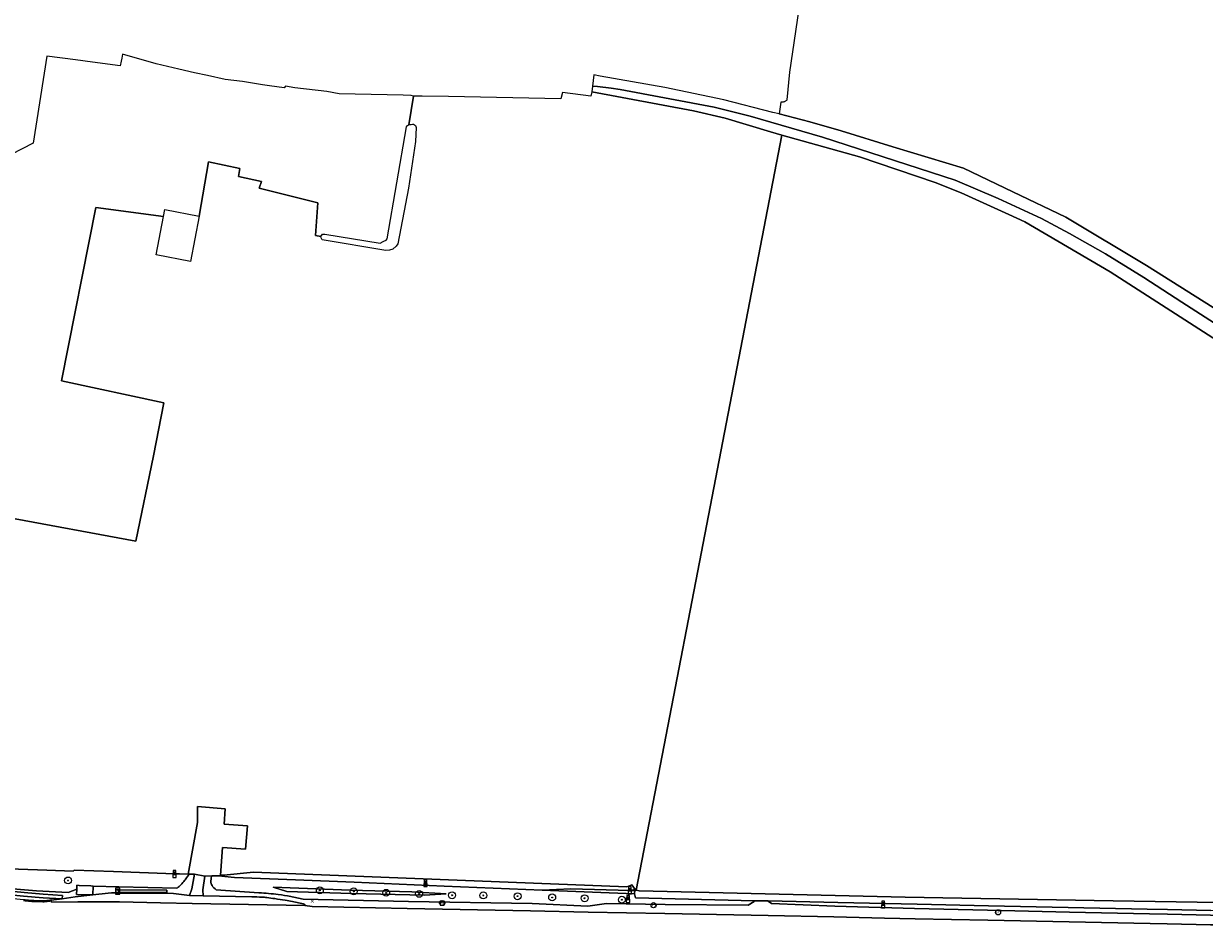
# Model space of a CAD drawing. Header units: metres. Extents: x 125158 to 132124, y 450612 to 454469.
# Tile 85 of 173: x 127833 to 128175, y 451894 to 452156. Entities that reach past the tile are written whole.
import ezdxf
from ezdxf.enums import TextEntityAlignment as Align

# ---------------------------------------------------------------- set-up
doc = ezdxf.new("R2010")
doc.units = ezdxf.units.M
doc.layers.get('0').update_dxf_attribs({"color": 8})
doc.layers.get('Defpoints').update_dxf_attribs({"color": 8})
for name, color, linetype, lineweight in [('B-XX-BV-GELEIDECONSTRUCTIE-GV', 8, 'Continuous', 18), ('B-XX-GR-BOOM-S', 8, 'Continuous', 25), ('B-XX-IE-MEUBILAIR_WEGMEUBILAIR-S', 8, 'Continuous', 25), ('B-XX-OG-TERREIN_CULTUURSCHEIDING-GV', 8, 'Continuous', 18), ('B-XX-OG-WEG-GV', 8, 'Continuous', 18), ('B-XX-VW-HALTEPAAL-S', 8, 'Continuous', 25), ('B-XX-VW-VERKEERSTEKEN_BORD-S', 8, 'Continuous', 25), ('B-XX-VW-VERKEERSTEKEN_DRAAGCONSTRUCTIE-S', 8, 'Continuous', 25)]:
    doc.layers.add(name, color=color, linetype=linetype, lineweight=lineweight)
doc.styles.add('NLCS-ISO', font='NLCS-ISO.ttf')

# ---------------------------------------------------------------- blocks, each defined once
blk = doc.blocks.new('SIE-WEG_VERKEERSBORD-SO')
at = {"color": 0, "linetype": 'ByBlock', "lineweight": 18}
blk.add_lwpolyline([(-1.125, -1.125), (1.125, -1.125), (1.125, 1.125), (-1.125, 1.125)], close=True, dxfattribs=at)
at = {"color": 0, "linetype": 'ByBlock', "lineweight": 18, "style": 'NLCS-ISO'}
blk.add_text('vb', height=1.5, dxfattribs=at).set_placement((0, 0), align=Align.MIDDLE_CENTER)
blk = doc.blocks.new('SAL-ONBEKEND SYMBOOL-SO')
at = {"color": 0, "linetype": 'ByBlock', "lineweight": -2, "const_width": 0.275, "flags": 128}
for points in [[(-0.875, 0.875), (0, 0)], [(-0.875, -0.875), (0, 0)], [(0, 0), (0.875, 0.875)], [(0, 0), (0.875, -0.875)]]:
    blk.add_lwpolyline(points, dxfattribs=at)
at = {"layer": 'Defpoints', "color": 0, "linetype": 'ByBlock', "lineweight": -2}
blk.add_point((0, 0), dxfattribs=at)
blk = doc.blocks.new('SIE-WEG_PAAL_VERKEERSBORD-SO')
at = {"color": 0, "linetype": 'ByBlock', "lineweight": 18}
blk.add_circle((0, 0), 1.5, dxfattribs=at)
at = {"color": 0, "linetype": 'ByBlock', "lineweight": 18, "style": 'NLCS-ISO'}
blk.add_text('vb', height=1.5, dxfattribs=at).set_placement((0, 0.13), align=Align.MIDDLE_CENTER)
blk = doc.blocks.new('SIE-WEG_PAAL_GRENSPAAL-SO')
at = {"linetype": 'ByBlock', "lineweight": 18}
h = blk.add_hatch(color=0, dxfattribs=at)
h.dxf.hatch_style = 1
h.paths.add_polyline_path([(0.90625, -0.5), (0.875, 0), (-0.875, 0), (-0.90625, -0.5)])
h.paths.add_polyline_path([(-0.8125, 1), (-0.84375, 0.5), (0.84375, 0.5), (0.8125, 1)])
at = {"color": 0, "linetype": 'ByBlock', "lineweight": 18}
blk.add_lwpolyline([(-1, -2), (1, -2), (0.75, 2), (-0.75, 2)], close=True, dxfattribs=at)
for points in [[(0.875, 0), (-0.875, 0)], [(0.84375, 0.5), (-0.84375, 0.5)], [(0.8125, 1), (-0.8125, 1)], [(0.90625, -0.5), (-0.90625, -0.5)]]:
    blk.add_lwpolyline(points, dxfattribs=at)
blk = doc.blocks.new('SVW-HALTEPAAL-SO')
for p, q in [((-1.29, 1.06), (1.29, 1.06)), ((-1.29, -1.06), (1.29, -1.06))]:
    blk.add_line(p, q)
blk.add_lwpolyline([(-1.09, -1.76), (1.09, -1.76, 0.414214), (1.29, -1.56), (1.29, 1.56, 0.414214), (1.09, 1.76), (-1.09, 1.76, 0.414214), (-1.29, 1.56), (-1.29, -1.56, 0.414214)], format="xyb", close=True)
at = {"lineweight": 18, "style": 'NLCS-ISO'}
blk.add_text('h', height=1.8, dxfattribs=at).set_placement((0.02, 0.01), align=Align.MIDDLE_CENTER)
blk = doc.blocks.new('SGR-BOOM_01-SO')
at = {"linetype": 'ByBlock', "lineweight": 18}
h = blk.add_hatch(color=0, dxfattribs=at)
h.dxf.hatch_style = 1
edge = h.paths.add_edge_path()
edge.add_arc((0, 0), 0.25, 0, 360)
at = {"color": 0, "linetype": 'ByBlock', "lineweight": 18}
for radius in [2, 0.25]:
    blk.add_circle((0, 0), radius, dxfattribs=at)

msp = doc.modelspace()

# ---------------------------------------------------------------- linework, layer by layer
at = {"layer": 'B-XX-BV-GELEIDECONSTRUCTIE-GV'}
msp.add_lwpolyline([(127874.15, 451903.9), (127874.15, 451904.05), (127874.15, 451904.12), (127860.14, 451904.17), (127860.13, 451904.04), (127860.13, 451903.91)], close=True, dxfattribs=at)
for points in [[(127832.64, 451902.01), (127824.32, 451902.79)], [(127835.53, 451901.52), (127837.03, 451901.46), (127838.19, 451901.42)], [(127838.2, 451901.67), (127837.04, 451901.71), (127835.54, 451901.77)], [(127840.64, 451901.69), (127840.61, 451901.93)]]:
    msp.add_lwpolyline(points, dxfattribs=at)
for centre, radius, start, end in [((127841.31, 451985.61), 84.3, 264.0757, 265.3269), ((127836.79, 451931.36), 29.87, 265.4875, 267.5824), ((127838.37, 451907.3), 5.88, 268.2651, 276.3161), ((127836.43, 451924.92), 23.6, 276.295, 280.2719)]:
    msp.add_arc(centre, radius, start, end, dxfattribs=at)
at = {"layer": 'B-XX-BV-GELEIDECONSTRUCTIE-GV', "extrusion": (0, 0, -1)}
for centre, radius, start, end in [((-127840.34, 451975.34), 73.74, 274.5721, 275.9977), ((-127836.51, 451926.44), 24.69, 272.2415, 274.7526), ((-127838.37, 451907.25), 5.58, 263.6156, 271.7453), ((-127835.4, 451933.18), 31.67, 260.5357, 263.4917)]:
    msp.add_arc(centre, radius, start, end, dxfattribs=at)
at = {"layer": 'B-XX-OG-TERREIN_CULTUURSCHEIDING-GV'}
for points in [[(128058.07, 452163.44), (128055.01, 452142.28), (128054.21, 452134.29), (128054.17, 452134.24), (128054.06, 452134.11), (128053.93, 452134), (128053.79, 452133.9), (128053.64, 452133.81), (128053.49, 452133.73), (128053.33, 452133.67), (128053.16, 452133.62), (128052.99, 452133.59), (128052.82, 452133.58), (128052.65, 452133.58), (128052.48, 452133.6), (128051.99, 452130.2), (128060.85, 452127.91), (128069.97, 452125.3), (128084.92, 452120.67), (128105.46, 452114.47), (128119.84, 452107.58), (128135.19, 452100.17), (128158.6, 452086.15), (128182.45, 452071.22)], [(127827.53, 452013.06), (127865.18, 452006.14), (127870.31, 452030.96), (127873.34, 452046.33), (127843.64, 452052.69), (127853.54, 452103.06), (127873.21, 452100.38), (127873.61, 452102.42), (127883.54, 452100.49), (127886.29, 452116.28), (127895.42, 452114.38), (127894.98, 452112.04), (127901.64, 452110.59), (127901.03, 452108.64), (127918.04, 452104.39), (127917.31, 452094.86), (127918.91, 452094.57), (127918.91, 452094.6), (127919.34, 452095.24), (127920.09, 452095.28), (127936.16, 452092.71), (127936.98, 452093.11), (127937.19, 452093.23), (127937.91, 452093.57), (127938.2, 452093.96), (127943.76, 452126.41), (127944.08, 452126.86), (127944.41, 452127.01), (127945.81, 452135.36), (127945.16, 452135.59), (127942.79, 452135.66), (127924.19, 452136.07), (127920.65, 452136.68), (127911.34, 452137.8), (127908.6, 452138.21), (127908.27, 452137.82), (127903.95, 452138.34), (127901.93, 452138.67), (127896.13, 452139.61), (127891.15, 452140.21), (127885.96, 452141.35), (127882.26, 452142.16), (127877.63, 452143.18), (127871.08, 452144.76), (127861.35, 452147.56), (127861.1, 452146.37), (127860.92, 452145.51), (127860.64, 452144.13), (127852.61, 452145.21), (127847.68, 452145.88), (127839.33, 452147), (127835.42, 452121.66), (127829.02, 452118.37)], [(128182.45, 452071.22), (128158.6, 452086.15), (128135.19, 452100.17), (128119.84, 452107.58), (128105.46, 452114.47), (128084.92, 452120.67), (128069.97, 452125.3), (128060.85, 452127.91), (128051.99, 452130.2), (128050.17, 452130.66), (128035.91, 452134.3), (128018.76, 452137.9), (128000, 452141.2), (127998.15, 452141.52), (127997.74, 452138.26), (127999.25, 452138.18), (128003.2, 452137.65), (128005.81, 452137.27), (128033.07, 452132.14), (128043.55, 452129.55), (128064.55, 452123.48), (128103.05, 452111), (128115.53, 452105.63), (128128.09, 452099.81), (128136.24, 452095.51), (128146.71, 452089.56), (128157.85, 452082.65), (128168.89, 452075.51), (128182.4, 452066.86)], [(127820.06, 451911.3), (127839.36, 451910.58), (127847.01, 451910.35), (127847.31, 451910.63), (127858.73, 451910.18), (127876.42, 451909.5), (127877.82, 451909.49), (127880.34, 451909.47), (127883.06, 451924.44), (127883.06, 451929.11), (127891.15, 451928.38), (127890.84, 451923.92), (127897.59, 451923.5), (127897.07, 451916.66), (127890.36, 451917.19), (127889.8, 451909.16), (127890.71, 451909.13), (127899.32, 451909.97), (128007.7, 451905.73), (128009.2, 451906.3), (128010.16, 451905.03), (128010.12, 451904.78), (128010.49, 451904.77), (128028.85, 452000), (128052.77, 452124.03), (128049.41, 452125), (128036.32, 452128.93), (128027.06, 452131.13), (127997.53, 452136.62), (127997.25, 452135.4), (127989.08, 452136.38), (127988.6, 452134.6), (127956, 452135.3), (127948.27, 452135.4), (127945.81, 452135.36), (127944.41, 452127.01), (127944.71, 452127.13), (127945.13, 452127.16), (127945.51, 452127.22), (127945.76, 452127.22), (127946.36, 452126.84), (127946.61, 452126.23), (127946.34, 452122.19), (127944.37, 452108.62), (127941.24, 452092.45), (127940.76, 452091.78), (127939.82, 452090.89), (127938.86, 452090.59), (127937.81, 452090.57), (127919.31, 452093.62), (127918.97, 452094.18), (127918.91, 452094.57), (127917.31, 452094.86), (127918.04, 452104.39), (127901.03, 452108.64), (127901.64, 452110.59), (127894.98, 452112.04), (127895.42, 452114.38), (127886.29, 452116.28), (127883.54, 452100.49), (127883.6, 452100.48), (127881.05, 452087.36), (127871.06, 452089.3), (127873.21, 452100.38), (127853.54, 452103.06), (127843.64, 452052.69), (127873.34, 452046.33), (127870.31, 452030.96), (127865.18, 452006.14), (127827.53, 452013.06)], [(128209.88, 451900.77), (128148.89, 451901.7), (128088.56, 451902.76), (128011.28, 451904.58), (128010.49, 451904.77), (128010.12, 451904.78), (128010.09, 451904.65), (128009.92, 451903.75), (128010.25, 451902.55), (128044.78, 451901.7), (128045.04, 451901.69), (128045.48, 451901.69), (128048.28, 451901.67), (128048.73, 451901.67), (128048.75, 451901.67), (128068.98, 451901.18), (128091.99, 451900.69), (128112.73, 451900.24), (128135.82, 451899.71), (128158.77, 451899.29), (128164.72, 451899.17), (128177.25, 451898.92)]]:
    msp.add_lwpolyline(points, dxfattribs=at)
for points in [[(128075.33, 452117.72), (128052.77, 452124.03), (128028.85, 452000), (128010.49, 451904.77), (128011.28, 451904.58), (128088.56, 451902.76), (128148.89, 451901.7), (128209.88, 451900.77), (128212.94, 451901.11), (128214.69, 451902.71), (128216.16, 451908.91), (128243.33, 452023.64), (128243.07, 452024.31), (128240.56, 452027.4), (128239.52, 452028.01), (128200.35, 452051.06), (128194.17, 452054.71), (128148.05, 452084.34), (128123.24, 452098.88), (128118.6, 452101.01), (128104.76, 452107.24), (128097.25, 452110.28)], [(127891.15, 451928.38), (127883.06, 451929.11), (127883.06, 451924.44), (127880.34, 451909.47), (127880.61, 451909.47), (127882.25, 451909.39), (127885.21, 451908.9), (127887.24, 451908.94), (127889.15, 451908.98), (127890.71, 451909.13), (127889.8, 451909.16), (127890.36, 451917.19), (127897.07, 451916.66), (127897.59, 451923.5), (127890.84, 451923.92)]]:
    msp.add_lwpolyline(points, close=True, dxfattribs=at)
at = {"layer": 'B-XX-OG-WEG-GV'}
for points in [[(128182.4, 452066.86), (128168.89, 452075.51), (128157.85, 452082.65), (128146.71, 452089.56), (128136.24, 452095.51), (128128.09, 452099.81), (128115.53, 452105.63), (128103.05, 452111), (128064.55, 452123.48), (128043.55, 452129.55), (128033.07, 452132.14), (128005.81, 452137.27), (128003.2, 452137.65), (127999.25, 452138.18), (127997.74, 452138.26), (127997.53, 452136.62), (128027.06, 452131.13), (128036.32, 452128.93), (128049.41, 452125), (128052.77, 452124.03), (128075.33, 452117.72), (128097.25, 452110.28), (128104.76, 452107.24), (128118.6, 452101.01), (128123.24, 452098.88), (128148.05, 452084.34), (128194.17, 452054.71)], [(127880.61, 451909.47), (127880.34, 451909.47), (127877.82, 451909.49), (127876.42, 451909.5), (127858.73, 451910.18), (127847.31, 451910.63), (127847.01, 451910.35), (127839.36, 451910.58), (127820.06, 451911.3), (127803.46, 451911.89), (127792.41, 451912.34), (127791.11, 451912.45), (127787.66, 451912.73)], [(127852.76, 451905.99), (127852.67, 451903.46), (127857.13, 451903.94), (127858.12, 451904), (127860.13, 451904.04), (127860.14, 451904.17), (127860.16, 451904.9), (127874.17, 451904.75), (127874.15, 451904.12), (127874.15, 451904.05), (127874.15, 451903.9), (127876.15, 451903.84), (127880.74, 451903.24), (127881.49, 451905.22), (127882.25, 451909.39), (127880.61, 451909.47)], [(127887.24, 451908.94), (127885.21, 451908.9), (127884.63, 451904.91), (127884.78, 451903.11), (127898.83, 451902.83)], [(128010.25, 451902.55), (128009.92, 451903.75), (127983.18, 451904.83), (127954.7, 451905.91), (127928.56, 451907.07), (127911.54, 451907.82), (127893.79, 451908.48), (127889.15, 451908.98), (127887.24, 451908.94)], [(127825.8, 451904.75), (127832.78, 451904.08), (127838.3, 451903.63), (127843.88, 451903.27), (127843.78, 451902.26), (127847.55, 451902.88), (127852.67, 451903.46), (127847.98, 451903.54), (127848.02, 451905.12), (127845.56, 451904.13), (127836.34, 451904.63), (127825.98, 451905.47)], [(127825.86, 451903.71), (127832.59, 451903.05), (127838.33, 451902.61), (127843.78, 451902.26), (127843.88, 451903.27), (127838.3, 451903.63), (127832.78, 451904.08), (127825.8, 451904.75)], [(127840.64, 451901.69), (127840.61, 451901.93), (127843.78, 451902.26), (127838.33, 451902.61), (127832.59, 451903.05), (127825.86, 451903.71)], [(127825.98, 451905.47), (127836.34, 451904.63), (127845.56, 451904.13), (127848.02, 451905.12), (127848.05, 451906.2), (127848.7, 451906.15), (127852.17, 451906.09), (127852.76, 451905.99), (127860.29, 451905.8), (127877.08, 451905.35)], [(127898.83, 451902.83), (127884.78, 451903.11), (127880.74, 451903.24), (127876.15, 451903.84), (127874.15, 451903.9), (127860.13, 451903.91), (127860.13, 451904.04), (127858.12, 451904), (127857.13, 451903.94), (127852.67, 451903.46), (127847.55, 451902.88), (127843.78, 451902.26), (127840.61, 451901.93)], [(127877.08, 451905.35), (127860.29, 451905.8), (127852.76, 451905.99)], [(127888.53, 451904.91), (127900.93, 451904.04)], [(127900.93, 451904.04), (127888.53, 451904.91)], [(127835.53, 451901.52), (127837.03, 451901.46), (127838.19, 451901.42)], [(127838.19, 451901.42), (127837.03, 451901.46), (127835.53, 451901.52)], [(127840.61, 451901.93), (127840.64, 451901.69), (127840.68, 451901.34), (127848.38, 451901.37), (127856.38, 451901.41), (127857.43, 451901.41), (127858.48, 451901.41), (127859.48, 451901.4), (127860.48, 451901.4), (127872.31, 451901.14), (127881.52, 451900.94), (127914.24, 451900.37), (127914.28, 451900.67)], [(127872.31, 451901.14), (127860.48, 451901.4), (127859.48, 451901.4), (127858.48, 451901.41), (127857.43, 451901.41), (127856.38, 451901.41), (127848.38, 451901.37), (127840.68, 451901.34), (127840.64, 451901.69)], [(127979.79, 451898.78), (127943.97, 451899.5), (127916.35, 451900.08), (127914.24, 451900.37), (127881.52, 451900.94), (127872.31, 451901.14)], [(127913.75, 451902.16), (127944.33, 451901.51), (127980.22, 451900.96), (127996.45, 451900.17), (128001.82, 451900.94), (128018.84, 451900.6), (128042.99, 451900.46), (128044.67, 451901.5), (128044.78, 451901.7), (128010.25, 451902.55)], [(128177.23, 451897.56), (128164.69, 451897.82), (128159.52, 451897.92), (128136.23, 451898.43), (128112.47, 451898.98), (128091.29, 451899.5), (128068.08, 451900.1), (128049.78, 451900.92), (128048.77, 451901.58), (128048.75, 451901.67), (128048.73, 451901.67), (128048.28, 451901.67), (128045.48, 451901.69), (128045.04, 451901.69), (128044.78, 451901.7), (128044.67, 451901.5), (128042.99, 451900.46), (128018.84, 451900.6), (128001.82, 451900.94), (127996.45, 451900.17), (127980.22, 451900.96), (127944.33, 451901.51), (127913.75, 451902.16)], [(127914.28, 451900.67), (127914.24, 451900.37), (127916.35, 451900.08), (127943.97, 451899.5), (127979.79, 451898.78), (127996.53, 451898.43), (128018.77, 451897.98), (128043.86, 451897.53), (128048.79, 451897.46), (128067.83, 451897.01), (128082.57, 451896.68), (128091.4, 451896.48), (128112.5, 451896.07), (128136.18, 451895.58), (128159.63, 451895.08), (128164.64, 451894.98), (128177.17, 451894.73), (128178.49, 451894.71), (128199.82, 451894.29), (128214.64, 451893.98), (128215.81, 451894.02), (128218.98, 451896.83)], [(128082.57, 451896.68), (128067.83, 451897.01), (128048.79, 451897.46), (128043.86, 451897.53), (128018.77, 451897.98), (127996.53, 451898.43), (127979.79, 451898.78)], [(128178.49, 451894.71), (128177.17, 451894.73), (128164.64, 451894.98), (128159.63, 451895.08), (128136.18, 451895.58), (128112.5, 451896.07), (128091.4, 451896.48), (128082.57, 451896.68)]]:
    msp.add_lwpolyline(points, dxfattribs=at)
for points in [[(127882.25, 451909.39), (127881.49, 451905.22), (127880.74, 451903.24), (127884.78, 451903.11), (127884.63, 451904.91), (127885.21, 451908.9)], [(127983.18, 451904.83), (127991.51, 451905.14), (128008.63, 451904.72), (128010.16, 451905.03), (128009.2, 451906.3), (128007.7, 451905.73), (127899.32, 451909.97), (127890.71, 451909.13), (127889.15, 451908.98), (127893.79, 451908.48), (127911.54, 451907.82), (127928.56, 451907.07), (127954.7, 451905.91)], [(127852.76, 451905.99), (127852.17, 451906.09), (127848.7, 451906.15), (127848.05, 451906.2), (127848.02, 451905.12), (127847.98, 451903.54), (127852.67, 451903.46)], [(127860.13, 451904.04), (127860.13, 451903.91), (127874.15, 451903.9), (127874.15, 451904.05), (127874.15, 451904.12), (127874.17, 451904.75), (127860.16, 451904.9), (127860.14, 451904.17)], [(127905.03, 451905.62), (127927.41, 451904.82), (127945.28, 451904.28), (127955.25, 451903.68), (127948.95, 451903.29), (127927.8, 451903.85), (127908.99, 451904.38)], [(127905.03, 451905.62), (127908.99, 451904.38), (127927.8, 451903.85), (127948.95, 451903.29), (127955.25, 451903.68), (127945.28, 451904.28), (127927.41, 451904.82)], [(127983.18, 451904.83), (128009.92, 451903.75), (128010.09, 451904.65), (128008.63, 451904.72), (127991.51, 451905.14)], [(128010.16, 451905.03), (128008.63, 451904.72), (128010.09, 451904.65), (128010.12, 451904.78)], [(128091.99, 451900.69), (128068.98, 451901.18), (128048.75, 451901.67), (128048.77, 451901.58), (128049.78, 451900.92), (128068.08, 451900.1), (128091.29, 451899.5), (128112.47, 451898.98), (128136.23, 451898.43), (128159.52, 451897.92), (128164.69, 451897.82), (128177.23, 451897.56), (128178.52, 451897.53), (128193.06, 451897.33), (128209.45, 451897.17), (128216.65, 451898.4), (128200.55, 451898.5), (128181.95, 451898.83), (128177.25, 451898.92), (128164.72, 451899.17), (128158.77, 451899.29), (128135.82, 451899.71), (128112.73, 451900.24)]]:
    msp.add_lwpolyline(points, close=True, dxfattribs=at)
for centre, radius, start, end in [((127869.46, 451915.43), 12.64, 312.1454, 320.0428), ((127869.5, 451915.41), 12.6, 319.9774, 325.9138), ((127869.57, 451915.4), 12.53, 325.7507, 331.7192), ((127892.31, 451907.29), 5.33, 167.4009, 179.4431), ((127889.21, 451907.32), 2.23, 179.4761, 212.6125), ((127894.63, 451906.74), 7.72, 163.43, 167.1754), ((127869.39, 451915.47), 12.72, 307.2331, 312.2325), ((127890.7, 451908.27), 3.99, 212.539, 237.1274), ((127897.64, 451837.49), 66.63, 84.7552, 87.1752), ((127897.59, 451836.69), 67.43, 82.3784, 84.7704), ((127897.58, 451836.58), 67.54, 79.2658, 82.3836), ((127841.31, 451985.61), 84.3, 264.0757, 265.3269), ((127836.79, 451931.36), 29.87, 265.4875, 267.5824), ((127838.37, 451907.3), 5.88, 268.2651, 276.3161), ((127836.43, 451924.92), 23.6, 276.295, 280.2719), ((127898.54, 451829.88), 72.96, 87.444, 89.7702), ((127900.98, 451885.28), 17.5, 82.5735, 87.3439), ((127862.64, 451592.15), 313.13, 82.1263, 82.5504), ((127829.99, 451357.66), 549.88, 81.7851, 82.1033), ((127904.14, 451871.26), 30.96, 77.8736, 81.7836), ((127897.51, 451836.29), 67.84, 76.1471, 79.2518), ((127890.22, 451806.53), 97.16, 75.666, 77.8688)]:
    msp.add_arc(centre, radius, start, end, dxfattribs=at)
at = {"layer": 'B-XX-OG-WEG-GV', "extrusion": (0, 0, -1)}
for centre, radius, start, end in [((-127869.46, 451915.43), 12.64, 219.9572, 227.8546), ((-127869.5, 451915.41), 12.6, 214.0862, 220.0226), ((-127869.57, 451915.4), 12.53, 208.2808, 214.2493), ((-127892.31, 451907.29), 5.33, 0.5569, 12.5991), ((-127889.21, 451907.32), 2.23, 327.3875, 0.5239), ((-127894.63, 451906.74), 7.72, 12.8246, 16.57), ((-127869.39, 451915.47), 12.72, 227.7675, 232.7669), ((-127890.7, 451908.27), 3.99, 302.8726, 327.461), ((-127897.64, 451837.49), 66.63, 92.8248, 95.2448), ((-127897.59, 451836.69), 67.43, 95.2296, 97.6216), ((-127897.58, 451836.58), 67.54, 97.6164, 100.7342), ((-127841.31, 451985.61), 84.3, 274.6731, 275.9243), ((-127836.79, 451931.36), 29.87, 272.4176, 274.5125), ((-127838.37, 451907.3), 5.88, 263.6839, 271.7349), ((-127836.43, 451924.92), 23.6, 259.7281, 263.705), ((-127898.54, 451829.88), 72.96, 90.2298, 92.556), ((-127900.98, 451885.28), 17.5, 92.6561, 97.4265), ((-127862.64, 451592.15), 313.13, 97.4496, 97.8737), ((-127829.99, 451357.66), 549.88, 97.8967, 98.2149), ((-127904.14, 451871.26), 30.96, 98.2164, 102.1264), ((-127897.51, 451836.29), 67.84, 100.7482, 103.8529), ((-127890.22, 451806.53), 97.16, 102.1312, 104.334)]:
    msp.add_arc(centre, radius, start, end, dxfattribs=at)

# ---------------------------------------------------------------- block references
at = {"layer": 'B-XX-GR-BOOM-S', "xscale": 0.5, "yscale": 0.5, "zscale": 0.5}
for p in [(127845.5, 451907.61), (127918.61, 451904.73), (127928.45, 451904.44), (127937.88, 451904.02), (127947.43, 451903.72), (127956.99, 451903.3), (127966.07, 451903.28), (127976.02, 451903.03), (127986.06, 451902.68), (127995.48, 451902.43), (128006.3, 451902.02)]:
    msp.add_blockref('SGR-BOOM_01-SO', p, dxfattribs=at)
at = {"layer": 'B-XX-IE-MEUBILAIR_WEGMEUBILAIR-S', "xscale": 0.5, "yscale": 0.5, "zscale": 0.5}
for p in [(127876.42, 451909.5), (127949.3, 451906.81), (128008.63, 451904.72), (128008.09, 451902.24), (128082.13, 451900.63)]:
    msp.add_blockref('SIE-WEG_PAAL_GRENSPAAL-SO', p, dxfattribs=at)
at = {"layer": 'B-XX-VW-HALTEPAAL-S', "xscale": 0.5, "yscale": 0.5, "zscale": 0.5}
msp.add_blockref('SVW-HALTEPAAL-SO', (127859.9, 451904.48), dxfattribs=at)
at = {"layer": 'B-XX-VW-VERKEERSTEKEN_BORD-S', "xscale": 0.5, "yscale": 0.5, "zscale": 0.5}
for name, p in [('SAL-ONBEKEND SYMBOOL-SO', (127916.41, 451901.61)), ('SIE-WEG_VERKEERSBORD-SO', (127954.14, 451901.04))]:
    msp.add_blockref(name, p, dxfattribs=at)
at = {"layer": 'B-XX-VW-VERKEERSTEKEN_DRAAGCONSTRUCTIE-S', "xscale": 0.5, "yscale": 0.5, "zscale": 0.5}
for p in [(127954.14, 451901.04), (128015.51, 451900.43), (128115.51, 451898.34)]:
    msp.add_blockref('SIE-WEG_PAAL_VERKEERSBORD-SO', p, dxfattribs=at)

doc.saveas('drawing.dxf')
